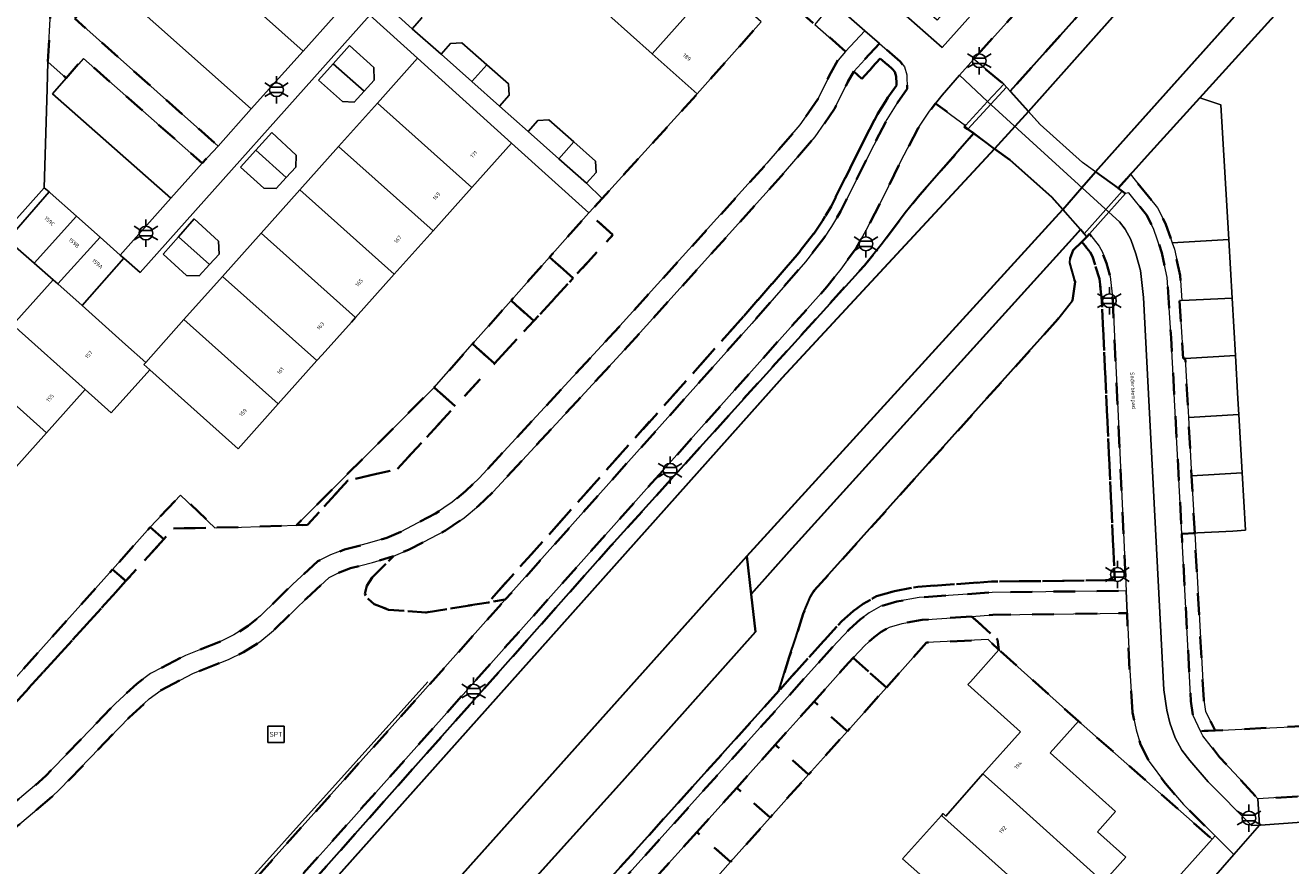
# Model space of a CAD drawing. Extents: x 105780 to 185197, y 477999 to 525027.
# Tile 85 of 256: x 106121 to 106239, y 479863 to 479941. Entities that reach past the tile are written whole.
import ezdxf
from ezdxf.enums import TextEntityAlignment as Align

# ---------------------------------------------------------------- set-up
doc = ezdxf.new("R2010")
doc.units = 0
doc.linetypes.add('XX-HIDDEN', pattern=[4, 2, -2])
for name, color, linetype, lineweight in [('B-GV-GR-MATERIAALGRENS-G', 252, 'XX-HIDDEN', 35), ('B-RO-IE-MEUBILAIR_WEGMEUBILAIR-S', 252, 'Continuous', 25), ('B-RO-IE-TERREINAFSCHEIDING_KUNSTMATIG_HEKWERK-G', 252, 'IE-TERREINAFSCHEIDING-KUNSTMATIG', 18), ('B-WE-GW-WATERGANG_SLOOT_INSTEEK-G', 252, 'Continuous', 30), ('B-XX-KG-KADASTRAAL_BEBOUWING-G', 252, 'Continuous', 20), ('B1-WE-KW-KUNSTWERK_DEK-BRUG', 252, 'Continuous', 18), ('B1-WE-KW-KUNSTWERK_LANDHOOFD-GV', 252, 'Continuous', 18), ('B1-WE-OG-BEBOUWING-T18', 7, 'Continuous', 18), ('B1-WE-OG-TERREIN_ERF-GV', 252, 'Continuous', 18), ('B1-WE-OG-TOPOGRAFIE-T18', 10, 'Continuous', 18), ('B1-WE-VH-VERHARDING_ASFALT-GV', 252, 'Continuous', 18), ('B1-WE-VH-VERHARDING_BETON-GV', 252, 'Continuous', 18), ('B1-WE-VH-VERHARDING_BETONSTRAATSTEEN-GV', 252, 'Continuous', 18), ('B1-WE-VH-VERHARDING_TEGEL-GV', 252, 'Continuous', 18)]:
    doc.layers.add(name, color=color, linetype=linetype, lineweight=lineweight)
doc.styles.add('NLCS-ISO', font='NLCS-ISO.ttf')
doc.styles.add('NLCS-ISO-M200-T18', font='NLCS-ISO.ttf', dxfattribs={"height": 0.36})
doc.linetypes.add('IE-TERREINAFSCHEIDING-KUNSTMATIG', pattern='A,4,[82,NLCS.SHX,S=0.75,R=90,X=0,Y=0],4,-2', length=10)

# ---------------------------------------------------------------- blocks, each defined once
blk = doc.blocks.new('B-SIE-WEG_LICHTMAST-SO')
at = {"ltscale": 0.1}
for p, q in [((0, 1.27), (0, 2.53)), ((-1.1, 0.63), (-2.19, 1.27)), ((1.1, 0.63), (2.19, 1.27)), ((-1.1, -0.63), (-2.19, -1.27)), ((0, -1.27), (0, -2.53)), ((1.1, -0.63), (2.19, -1.27))]:
    blk.add_line(p, q, dxfattribs=at)
at = {"flags": 128}
for points in [[(-1.16, 0.5), (1.16, 0.5)], [(-1.16, -0.5), (1.16, -0.5)]]:
    blk.add_lwpolyline(points, dxfattribs=at)
at = {"ltscale": 0.1}
blk.add_circle((0, 0), 1.27, dxfattribs=at)
at = {"style": 'NLCS-ISO'}
blk.add_attdef('TYPE', text='', height=1.8, dxfattribs=at).set_placement((0, 2.53), align=Align.BOTTOM_CENTER)
blk = doc.blocks.new('SIE-WEG_SPEELTOESTEL-SO')
at = {"flags": 128}
blk.add_lwpolyline([(-0.75, -0.75), (0.75, -0.75), (0.75, 0.75), (-0.75, 0.75)], close=True, dxfattribs=at)
at = {"style": 'NLCS-ISO'}
blk.add_text('SPT', height=0.45, dxfattribs=at).set_placement((0, 0), align=Align.MIDDLE_CENTER)

msp = doc.modelspace()

# ---------------------------------------------------------------- linework, layer by layer
at = {"layer": 'B-GV-GR-MATERIAALGRENS-G', "flags": 128}
for points in [[(106270.996, 480000), (106288.902, 480019.588), (106303.691, 480034.961), (106308.584, 480040.437), (106312.919, 480045.095), (106314.678, 480046.543), (106316.645, 480047.147), (106318.806, 480047.115), (106320.77, 480046.424), (106321.501, 480045.918), (106324.001, 480048.742), (106324.664, 480049.491), (106311.202, 480060.902), (106296.37, 480044.729), (106295.134, 480043.243), (106294.248, 480041.98), (106293.464, 480040.602), (106292.665, 480038.963), (106291.831, 480036.961), (106290.054, 480031.55), (106289.062, 480028.808), (106288.154, 480026.7), (106287.138, 480025.025), (106285.819, 480023.184), (106284.327, 480021.398), (106265.215, 480000), (106227.589, 479958.07), (106209.14, 479937.511), (106211.914, 479935.198), (106212.164, 479934.923), (106212.516, 479934.534), (106230.144, 479954.21), (106267.299, 479995.956)], [(106125.834, 479941.268), (106128.926, 479944.7), (106129.092, 479944.884), (106127.247, 479946.552), (106123.61, 479942.389), (106123.323, 479937.25), (106125.02, 479935.763), (106126.617, 479937.585), (106137.628, 479927.871), (106139.104, 479929.45)], [(106197.266, 479938.216), (106194.413, 479940.722), (106191.392, 479943.377), (106189.451, 479940.972), (106183.517, 479934.302), (106174.708, 479924.601), (106173.452, 479923.259), (106175.703, 479921.224), (106172.011, 479917.217), (106168.364, 479913.258), (106164.719, 479909.301), (106161.074, 479905.346), (106155.705, 479899.518), (106151.116, 479898.452), (106147.401, 479894.351), (106146.363, 479894.315), (106141.273, 479894.14), (106138.817, 479894.091), (106134.971, 479894.015), (106134.084, 479893.037), (106130.56, 479889.149), (106119.761, 479877.238), (106118.566, 479878.23), (106118.096, 479878.62), (106114.161, 479874.471), (106113.827, 479874.048), (106109.88, 479869.601), (106110.117, 479868.923), (106115.498, 479864.13), (106119.311, 479867.812), (106122.484, 479870.501), (106123.166, 479871.138), (106129.59, 479877.802), (106131.559, 479879.63), (106132.85, 479880.574), (106136.081, 479882.257), (106139.324, 479883.535), (106140.573, 479884.158), (106141.902, 479884.983), (106143.023, 479885.915), (106146.036, 479888.865), (106148.355, 479890.974), (106149.514, 479891.569), (106150.828, 479892.064), (106152.93, 479892.609), (106154.731, 479893.163), (106156.031, 479893.719), (106159.258, 479895.407), (106160.812, 479896.459), (106162.021, 479897.47), (106163.298, 479898.684), (106175.778, 479912.169), (106189.968, 479927.861), (106193.035, 479931.423), (106194.69, 479933.793), (106195.881, 479936.248), (106196.562, 479937.421)], [(106200.401, 479938.972), (106198.018, 479936.37), (106198.755, 479935.695), (106200.48, 479937.578), (106201.611, 479936.594), (106201.821, 479936.333), (106201.946, 479935.89), (106201.972, 479935.077), (106201.172, 479933.943), (106200.222, 479932.405), (106198.976, 479930.01), (106195.912, 479923.861), (106195.118, 479922.541), (106194.43, 479921.498), (106192.773, 479919.37), (106187.822, 479913.686), (106164.153, 479887.17), (106165.722, 479887.426), (106188.572, 479913.025), (106193.545, 479918.734), (106195.243, 479920.915), (106195.964, 479922.008), (106196.789, 479923.38), (106199.867, 479929.556), (106201.092, 479931.911), (106202.007, 479933.391), (106202.982, 479934.774), (106202.942, 479936.045), (106202.727, 479936.802), (106202.334, 479937.29)], [(106187.822, 479913.686), (106192.773, 479919.37), (106194.43, 479921.498), (106195.118, 479922.541), (106195.912, 479923.861), (106198.976, 479930.01), (106200.222, 479932.405), (106201.172, 479933.943), (106201.972, 479935.077), (106201.946, 479935.89), (106201.821, 479936.333), (106201.611, 479936.594), (106200.48, 479937.578), (106198.755, 479935.695), (106198.018, 479936.37), (106197.46, 479935.409), (106196.241, 479932.897), (106194.445, 479930.324), (106191.303, 479926.673), (106177.114, 479910.928), (106172.367, 479905.798), (106164.605, 479897.411), (106163.235, 479896.109), (106161.91, 479895.001), (106160.188, 479893.835), (106156.822, 479892.075), (106155.361, 479891.45), (106153.394, 479889.467), (106152.888, 479888.709), (106152.704, 479887.949), (106153.007, 479887.505), (106153.575, 479886.999), (106154.891, 479886.479), (106158.398, 479886.231), (106164.153, 479887.17)], [(106125.867, 479837.991), (106128.411, 479840.418), (106130.906, 479842.596), (106134.921, 479846.688), (106175.519, 479892.421), (106199.006, 479918.401), (106200.676, 479920.443), (106202.793, 479923.276), (106203.984, 479924.746), (106209.16, 479930.654), (106208.578, 479931.038), (106208.265, 479931.244), (106208.37, 479931.358), (106205.604, 479933.406), (106205.052, 479932.704), (106203.999, 479931.108), (106202.358, 479927.995), (106200.73, 479924.683), (106199.171, 479921.662), (106198.234, 479920.003), (106196.844, 479918.054), (106195.515, 479916.404), (106184.165, 479903.683), (106149.389, 479864.703), (106135.786, 479849.573), (106132.772, 479846.303), (106131.421, 479844.988), (106129.963, 479843.879), (106128.286, 479842.853), (106126.585, 479841.91), (106124.283, 479840.725), (106122.209, 479839.511), (106120.578, 479838.236), (106118.556, 479836.319), (106064.233, 479775.851), (106060.395, 479771.65), (106056.439, 479767.18), (106058.776, 479764.248), (106059.036, 479764.538), (106060.087, 479763.383)], [(106223.318, 479926.452), (106222.508, 479925.557), (106222.9, 479925.274), (106223.201, 479925.056), (106223.512, 479925.118), (106225.163, 479923.076), (106225.811, 479921.812), (106226.582, 479919.569), (106227.068, 479917.285), (106227.433, 479911.679), (106227.806, 479904.794), (106228.418, 479893.518), (106229.616, 479893.585), (106229.327, 479898.9), (106229.034, 479904.3), (106229.004, 479904.859), (106228.738, 479909.78), (106228.538, 479909.769), (106228.431, 479911.739), (106228.211, 479915.119), (106228.411, 479915.13), (106228.26, 479917.45), (106227.741, 479919.89), (106227.535, 479920.49), (106226.918, 479922.283), (106226.174, 479923.734), (106223.989, 479926.437), (106223.67, 479926.84)], [(106175.703, 479921.224), (106173.452, 479923.259), (106169.827, 479919.169), (106172.011, 479917.217)], [(106105.326, 479787.378), (106105.352, 479788.243), (106105.733, 479789.911), (106106.225, 479791.577), (106106.521, 479791.98), (106107.193, 479793.083), (106108.149, 479794.343), (106112.977, 479799.785), (106142.083, 479831.912), (106144.125, 479834.003), (106145.55, 479835.033), (106146.84, 479835.764), (106148.303, 479836.344), (106152.091, 479837.169), (106154.689, 479837.711), (106155.681, 479838.395), (106156.687, 479839.321), (106157.817, 479840.5), (106196.029, 479882.995), (106197.615, 479884.698), (106198.599, 479885.577), (106199.433, 479886.187), (106200.522, 479886.804), (106202.021, 479887.246), (106204.091, 479887.621), (106210.831, 479888.091), (106223.252, 479888.242), (106222.015, 479915.179), (106221.771, 479917.374), (106221.431, 479918.593), (106221.057, 479919.624), (106220.752, 479920.188), (106219.867, 479921.314), (106219.627, 479921.044), (106219.161, 479920.588), (106219.914, 479919.636), (106220.132, 479919.231), (106220.788, 479917.166), (106221.018, 479915.101), (106222.206, 479889.229), (106210.79, 479889.091), (106203.967, 479888.615), (106201.79, 479888.22), (106200.129, 479887.731), (106198.89, 479887.028), (106197.969, 479886.355), (106196.915, 479885.413), (106195.291, 479883.669), (106191.071, 479878.959), (106157.094, 479841.191), (106155.041, 479839.169), (106154.285, 479838.647), (106148.012, 479837.304), (106146.464, 479836.691), (106145.339, 479835.967), (106106.57, 479793.008), (106105.259, 479791.534), (106104.907, 479790.611), (106104.768, 479790.176), (106104.703, 479789.891), (106104.355, 479788.371), (106104.326, 479787.408), (106104.289, 479786.118), (106104.255, 479784.985), (106104.406, 479780.793), (106105.258, 479769.822), (106106.233, 479770.38), (106105.405, 479780.85), (106105.256, 479784.988)], [(106219.161, 479920.588), (106218.352, 479919.798), (106218.085, 479919.076), (106218.05, 479918.629), (106218.531, 479916.885), (106218.287, 479915.156), (106216.939, 479913.41), (106194.364, 479888.267), (106194.001, 479887.719), (106193.323, 479886.121), (106192.66, 479883.923), (106192.045, 479882.082), (106191.071, 479878.959), (106195.291, 479883.669), (106196.915, 479885.413), (106197.969, 479886.355), (106198.89, 479887.028), (106200.129, 479887.731), (106201.79, 479888.22), (106203.967, 479888.615), (106210.79, 479889.091), (106222.206, 479889.229), (106221.018, 479915.101), (106220.788, 479917.166), (106220.132, 479919.231), (106219.914, 479919.636)], [(106172.011, 479917.217), (106169.827, 479919.169), (106166.256, 479915.141), (106168.364, 479913.258)], [(106168.364, 479913.258), (106166.256, 479915.141), (106162.688, 479911.116), (106164.719, 479909.301)], [(106164.719, 479909.301), (106162.688, 479911.116), (106159.121, 479907.091), (106161.074, 479905.346)], [(106161.074, 479905.346), (106159.121, 479907.091), (106146.363, 479894.315), (106147.401, 479894.351), (106151.116, 479898.452), (106155.705, 479899.518)], [(106132.799, 479894.132), (106134.084, 479893.037), (106134.971, 479894.015), (106138.817, 479894.091), (106135.633, 479897.111)], [(106134.084, 479893.037), (106132.799, 479894.132), (106129.315, 479890.21), (106130.56, 479889.149)], [(106229.616, 479893.585), (106228.418, 479893.518), (106229.259, 479878.01), (106229.461, 479876.679), (106230.161, 479875.24), (106231.526, 479875.304), (106230.62, 479877.04), (106230.45, 479878.13)], [(106156.052, 479876.592), (106165.722, 479887.426), (106164.153, 479887.17), (106158.398, 479886.231), (106154.891, 479886.479), (106153.575, 479886.999), (106153.007, 479887.505), (106152.704, 479887.949), (106152.888, 479888.709), (106153.394, 479889.467), (106155.361, 479891.45), (106153.429, 479890.855), (106151.382, 479890.325), (106150.256, 479889.901), (106149.402, 479889.463), (106147.288, 479887.539), (106144.246, 479884.561), (106142.971, 479883.501), (106141.463, 479882.565), (106140.067, 479881.868), (106136.83, 479880.593), (106133.822, 479879.027), (106132.725, 479878.224), (106130.855, 479876.489), (106124.45, 479869.843), (106123.699, 479869.141), (106120.525, 479866.451), (106116.699, 479862.767), (106117.28, 479861.906), (106118.32, 479859.404), (106119.903, 479853.315), (106119.968, 479853.066), (106121.962, 479846.879), (106122.41, 479845.989), (106122.921, 479845.184), (106123.439, 479844.698), (106124.384, 479844.038), (106127.263, 479845.654), (106129.204, 479846.911), (106130.767, 479848.41)], [(106130.56, 479889.149), (106129.315, 479890.21), (106122.133, 479882.194), (106118.566, 479878.23), (106119.761, 479877.238)], [(106208.933, 479885.87), (106204.35, 479885.55), (106202.503, 479885.215), (106201.341, 479884.873), (106200.566, 479884.433), (106199.912, 479883.955), (106199.075, 479883.208), (106197.972, 479882.023), (106201.044, 479879.288), (106204.753, 479883.436), (106210.47, 479883.722), (106211.473, 479882.769), (106211.345, 479883.719)], [(106223.862, 479876.965), (106223.591, 479880.856), (106223.347, 479886.165), (106210.914, 479886.008), (106208.933, 479885.87), (106211.345, 479883.719), (106211.473, 479882.769), (106218.84, 479876.171), (106231.236, 479865.222), (106231.499, 479865.516), (106228.564, 479868.436), (106226.895, 479870.377), (106225.411, 479872.409), (106224.596, 479873.985), (106224.18, 479875.342)], [(106201.044, 479879.288), (106197.972, 479882.023), (106197.568, 479881.589), (106194.341, 479877.988), (106195.835, 479876.658), (106197.325, 479875.324), (106197.424, 479875.236)], [(106197.424, 479875.236), (106197.325, 479875.324), (106195.835, 479876.658), (106194.341, 479877.988), (106190.745, 479873.973), (106193.835, 479871.221)], [(106252.044, 479875.219), (106249.607, 479876.152), (106233.989, 479875.42), (106231.526, 479875.304), (106230.161, 479875.24), (106230.374, 479874.803), (106231.926, 479872.835), (106233.704, 479870.896), (106235.483, 479868.956), (106246.928, 479869.68)], [(106193.835, 479871.221), (106190.745, 479873.973), (106187.166, 479869.979), (106190.261, 479867.223)], [(106190.261, 479867.223), (106187.166, 479869.979), (106186.829, 479869.603), (106183.474, 479865.884), (106186.587, 479863.112)], [(106186.587, 479863.112), (106183.474, 479865.884), (106179.66, 479861.655), (106182.733, 479858.81), (106184.676, 479860.974)]]:
    msp.add_lwpolyline(points, close=True, dxfattribs=at)
at = {"layer": 'B-RO-IE-TERREINAFSCHEIDING_KUNSTMATIG_HEKWERK-G', "flags": 128}
msp.add_lwpolyline([(106158.537, 479879.816), (106131.7, 479849.971), (106130.345, 479848.509), (106128.896, 479847.153), (106127.335, 479845.959), (106125.539, 479844.942)], dxfattribs=at)
at = {"layer": 'B-WE-GW-WATERGANG_SLOOT_INSTEEK-G', "flags": 128}
for points in [[(106274.287, 480000), (106314.286, 480044.224), (106319.254, 480045.063), (106319.51, 480044.978), (106320.098, 480045.671), (106320.802, 480045.129), (106321.501, 480045.918), (106320.77, 480046.424), (106318.806, 480047.115), (106316.645, 480047.147), (106314.678, 480046.543), (106312.919, 480045.095), (106308.584, 480040.437), (106303.691, 480034.961), (106288.902, 480019.588), (106270.996, 480000), (106267.299, 479995.956), (106230.144, 479954.21), (106212.516, 479934.534), (106214.208, 479932.668), (106237.329, 479958.656)], [(106211.072, 479929.207), (106209.16, 479930.654), (106203.984, 479924.746), (106202.793, 479923.276), (106200.676, 479920.443), (106199.006, 479918.401), (106175.519, 479892.421), (106134.921, 479846.688), (106130.906, 479842.596), (106128.411, 479840.418), (106125.867, 479837.991), (106060.087, 479763.383), (106060.337, 479763.108), (106061.398, 479761.943), (106108.038, 479814.554), (106113.504, 479820.72), (106191.381, 479907.981)], [(106218.538, 479921.171), (106219.033, 479921.719), (106217.388, 479923.589), (106216.714, 479922.85), (106188.096, 479891.448), (106188.504, 479887.938), (106192.034, 479891.891)], [(106145.339, 479835.967), (106176.558, 479870.559), (106188.912, 479884.436), (106188.504, 479887.938), (106188.096, 479891.448), (106088.02, 479779.543), (106088.364, 479779.758), (106089.068, 479779.95), (106092.398, 479780.209), (106095.105, 479780.419), (106095.536, 479780.597), (106105.259, 479791.534), (106106.57, 479793.008)]]:
    msp.add_lwpolyline(points, close=True, dxfattribs=at)
for points in [[(106274.287, 480000), (106237.329, 479958.656), (106214.208, 479932.668), (106212.949, 479931.279), (106211.072, 479929.207), (106212.487, 479928.181), (106216.387, 479924.727), (106217.388, 479923.589), (106219.153, 479925.622), (106220.411, 479927.072), (106223.469, 479930.485), (106285.741, 480000)], [(106285.741, 480000), (106223.469, 479930.485), (106220.411, 479927.072), (106222.508, 479925.557), (106223.318, 479926.452), (106223.67, 479926.84), (106223.909, 479927.105), (106225.251, 479928.588), (106230.095, 479933.939), (106237.591, 479942.221), (106239.065, 479943.866)], [(106067.583, 479756.935), (106087.372, 479778.883), (106088.02, 479779.543), (106188.096, 479891.448), (106216.714, 479922.85), (106217.388, 479923.589), (106216.387, 479924.727), (106212.487, 479928.181), (106211.072, 479929.207), (106191.381, 479907.981), (106113.504, 479820.72), (106108.038, 479814.554), (106061.398, 479761.943)], [(106157.094, 479841.191), (106191.071, 479878.959), (106192.045, 479882.082), (106192.66, 479883.923), (106193.323, 479886.121), (106194.001, 479887.719), (106194.364, 479888.267), (106216.939, 479913.41), (106218.287, 479915.156), (106218.531, 479916.885), (106218.05, 479918.629), (106218.085, 479919.076), (106218.352, 479919.798), (106219.161, 479920.588), (106219.627, 479921.044), (106219.381, 479921.324), (106219.033, 479921.719), (106218.538, 479921.171), (106192.034, 479891.891), (106188.504, 479887.938), (106188.912, 479884.436), (106176.558, 479870.559), (106145.339, 479835.967)]]:
    msp.add_lwpolyline(points, dxfattribs=at)
at = {"layer": 'B-XX-KG-KADASTRAAL_BEBOUWING-G', "flags": 128}
for points in [[(106185.274, 479944.688), (106181.245, 479948.271), (106175.312, 479941.601), (106179.34, 479938.018)], [(106189.451, 479940.972), (106185.274, 479944.688), (106179.34, 479938.018), (106183.517, 479934.302)], [(106155.932, 479944.15), (106154.549, 479942.596), (106157.101, 479940.333), (106157.99, 479941.335), (106157.928, 479942.38)], [(106149.772, 479937.088), (106152.631, 479934.534), (106153.573, 479935.558), (106153.537, 479936.74), (106151.278, 479938.771)], [(106159.765, 479937.97), (106162.616, 479935.442), (106163.999, 479936.996), (106161.698, 479939.036), (106160.654, 479938.973)], [(106157.588, 479937.6), (106153.864, 479933.432), (106162.607, 479925.619), (106166.286, 479929.737)], [(106149.772, 479937.088), (106148.418, 479935.575), (106150.631, 479933.589), (106151.708, 479933.531), (106152.631, 479934.534)], [(106163.999, 479936.996), (106162.616, 479935.442), (106165.181, 479933.167), (106166.07, 479934.169), (106166.008, 479935.214)], [(106153.864, 479933.432), (106150.279, 479929.419), (106159.022, 479921.607), (106162.607, 479925.619)], [(106167.837, 479930.811), (106170.683, 479928.287), (106172.066, 479929.842), (106169.771, 479931.876), (106168.726, 479931.814)], [(106142.593, 479929.071), (106145.417, 479926.548), (106146.298, 479927.51), (106146.341, 479928.619), (106144.08, 479930.713)], [(106150.279, 479929.419), (106146.694, 479925.407), (106155.438, 479917.595), (106159.022, 479921.607)], [(106172.066, 479929.842), (106170.683, 479928.287), (106173.254, 479926.007), (106174.143, 479927.01), (106174.081, 479928.055)], [(106142.593, 479929.071), (106141.173, 479927.504), (106143.339, 479925.567), (106144.493, 479925.539), (106145.417, 479926.548)], [(106125.985, 479922.947), (106123.55, 479925.108), (106123.433, 479925.212), (106119.578, 479920.782), (106122.072, 479918.6)], [(106146.694, 479925.407), (106143.11, 479921.396), (106151.853, 479913.583), (106155.438, 479917.595)], [(106128.167, 479921.012), (106125.985, 479922.947), (106122.072, 479918.6), (106123.825, 479917.067), (106124.263, 479916.675)], [(106135.427, 479921.044), (106138.306, 479918.473), (106139.189, 479919.448), (106139.14, 479920.657), (106136.899, 479922.703)], [(106135.427, 479921.044), (106134.008, 479919.445), (106136.176, 479917.452), (106137.362, 479917.431), (106138.306, 479918.473)], [(106143.11, 479921.396), (106139.525, 479917.383), (106148.268, 479909.571), (106148.736, 479910.094), (106151.454, 479913.137), (106151.853, 479913.583)], [(106130.372, 479919.056), (106130.028, 479919.361), (106128.167, 479921.012), (106124.263, 479916.675), (106126.498, 479914.676)], [(106130.525, 479911.075), (106126.498, 479914.676), (106124.263, 479916.675), (106123.825, 479917.067), (106120.078, 479912.876), (106126.775, 479906.882), (106129.193, 479904.719), (106132.771, 479908.72), (106132.222, 479909.21), (106132.395, 479909.403)], [(106139.525, 479917.383), (106135.94, 479913.371), (106144.684, 479905.559), (106148.268, 479909.571)], [(106120.078, 479912.876), (106116.504, 479908.881), (106123.204, 479902.889), (106126.775, 479906.882)], [(106135.94, 479913.371), (106132.395, 479909.403), (106132.222, 479909.21), (106132.771, 479908.72), (106140.966, 479901.398), (106144.684, 479905.559)], [(106116.504, 479908.881), (106112.91, 479904.862), (106119.61, 479898.871), (106123.204, 479902.889)], [(106216.209, 479873.234), (106218.84, 479876.171), (106211.473, 479882.769), (106208.824, 479879.811), (106208.593, 479879.553), (106213.481, 479875.174), (106209.995, 479871.282), (106212.175, 479869.33), (106221.175, 479861.233), (106223.245, 479863.543), (106220.606, 479865.908), (106222.289, 479867.787)], [(106209.995, 479871.282), (106206.566, 479867.368), (106206.297, 479867.605), (106206.14, 479867.428), (106214.918, 479859.566), (106216.55, 479861.388), (106219.193, 479859.02), (106221.175, 479861.233), (106212.175, 479869.33)], [(106214.918, 479859.566), (106206.14, 479867.428), (106202.549, 479863.394), (106204.949, 479861.264), (106213.987, 479853.14), (106216.947, 479850.474), (106219.079, 479852.914), (106213.451, 479857.928)]]:
    msp.add_lwpolyline(points, close=True, dxfattribs=at)
at = {"layer": 'B1-WE-KW-KUNSTWERK_DEK-BRUG', "flags": 128}
msp.add_lwpolyline([(106215.309, 479931.453), (106212.164, 479934.923), (106211.914, 479935.198), (106210.423, 479933.582), (106208.37, 479931.358), (106208.265, 479931.244), (106208.578, 479931.038), (106212.487, 479928.181), (106216.387, 479924.727), (106219.381, 479921.324), (106219.627, 479921.044), (106219.867, 479921.314), (106221.665, 479923.332), (106223.201, 479925.056), (106222.9, 479925.274), (106219.206, 479927.943)], close=True, dxfattribs=at)
at = {"layer": 'B1-WE-KW-KUNSTWERK_LANDHOOFD-GV', "flags": 128}
for points in [[(106212.164, 479934.923), (106211.914, 479935.198), (106210.423, 479933.582), (106208.37, 479931.358), (106208.265, 479931.244), (106208.578, 479931.038)], [(106221.665, 479923.332), (106223.201, 479925.056), (106222.9, 479925.274), (106219.381, 479921.324), (106219.627, 479921.044), (106219.867, 479921.314)]]:
    msp.add_lwpolyline(points, close=True, dxfattribs=at)
at = {"layer": 'B1-WE-OG-TERREIN_ERF-GV', "flags": 128}
for points in [[(106239.065, 479943.866), (106237.591, 479942.221), (106230.095, 479933.939), (106232.054, 479933.273), (106232.773, 479920.783), (106233.085, 479915.362), (106233.391, 479910.036), (106233.621, 479906.036), (106233.705, 479904.568), (106234.012, 479899.172), (106234.315, 479893.853), (106233.136, 479893.78), (106229.89, 479893.6), (106229.616, 479893.585), (106230.45, 479878.13), (106230.62, 479877.04), (106231.526, 479875.304), (106233.989, 479875.42), (106249.607, 479876.152)], [(106157.99, 479941.335), (106157.101, 479940.333), (106159.765, 479937.97), (106160.654, 479938.973), (106161.698, 479939.036), (106163.999, 479936.996), (106166.008, 479935.214), (106166.07, 479934.169), (106165.181, 479933.167), (106167.837, 479930.811), (106168.726, 479931.814), (106169.771, 479931.876), (106172.066, 479929.842), (106174.081, 479928.055), (106174.143, 479927.01), (106173.254, 479926.007), (106174.708, 479924.601), (106183.517, 479934.302), (106179.34, 479938.018), (106175.312, 479941.601)], [(106118.566, 479878.23), (106122.133, 479882.194), (106129.315, 479890.21), (106132.799, 479894.132), (106135.633, 479897.111), (106138.817, 479894.091), (106141.273, 479894.14), (106146.363, 479894.315), (106159.121, 479907.091), (106162.688, 479911.116), (106166.256, 479915.141), (106169.827, 479919.169), (106173.452, 479923.259), (106166.286, 479929.737), (106162.607, 479925.619), (106159.022, 479921.607), (106155.438, 479917.595), (106151.853, 479913.583), (106151.454, 479913.137), (106148.736, 479910.094), (106148.268, 479909.571), (106144.684, 479905.559), (106140.966, 479901.398), (106132.771, 479908.72), (106129.193, 479904.719), (106126.775, 479906.882), (106123.204, 479902.889), (106119.61, 479898.871)], [(106204.949, 479861.264), (106202.549, 479863.394), (106206.14, 479867.428), (106206.297, 479867.605), (106206.566, 479867.368), (106209.995, 479871.282), (106213.481, 479875.174), (106208.593, 479879.553), (106208.824, 479879.811), (106211.473, 479882.769), (106210.47, 479883.722), (106204.753, 479883.436), (106201.044, 479879.288), (106197.424, 479875.236), (106193.835, 479871.221), (106190.261, 479867.223), (106186.587, 479863.112), (106184.676, 479860.974)], [(106203.114, 479833.817), (106231.236, 479865.222), (106218.84, 479876.171), (106216.209, 479873.234), (106222.289, 479867.787), (106220.606, 479865.908), (106223.245, 479863.543), (106221.175, 479861.233)]]:
    msp.add_lwpolyline(points, dxfattribs=at)
for points in [[(106157.101, 479940.333), (106154.549, 479942.596), (106154.269, 479942.844), (106153.161, 479941.602), (106157.588, 479937.6), (106166.286, 479929.737), (106173.452, 479923.259), (106174.708, 479924.601), (106173.254, 479926.007), (106170.683, 479928.287), (106167.837, 479930.811), (106165.181, 479933.167), (106162.616, 479935.442), (106159.765, 479937.97)], [(106139.525, 479917.383), (106143.11, 479921.396), (106146.694, 479925.407), (106150.279, 479929.419), (106153.864, 479933.432), (106157.588, 479937.6), (106153.161, 479941.602), (106131.877, 479917.737), (106130.372, 479919.056), (106126.498, 479914.676), (106130.525, 479911.075), (106132.395, 479909.403), (106135.94, 479913.371)], [(106150.631, 479933.589), (106148.418, 479935.575), (106149.772, 479937.088), (106151.278, 479938.771), (106153.537, 479936.74), (106153.573, 479935.558), (106152.631, 479934.534), (106151.708, 479933.531)], [(106232.054, 479933.273), (106230.095, 479933.939), (106225.251, 479928.588), (106223.909, 479927.105), (106223.67, 479926.84), (106223.989, 479926.437), (106226.174, 479923.734), (106226.918, 479922.283), (106227.535, 479920.49), (106232.773, 479920.783)], [(106141.173, 479927.504), (106142.593, 479929.071), (106144.08, 479930.713), (106146.341, 479928.619), (106146.298, 479927.51), (106145.417, 479926.548), (106144.493, 479925.539), (106143.339, 479925.567)], [(106123.433, 479925.212), (106122.995, 479925.581), (106093.316, 479892.353), (106093.347, 479892.326), (106113.827, 479874.048), (106114.161, 479874.471), (106107.188, 479880.78), (106100.532, 479886.732), (106097.839, 479889.14), (106099.025, 479890.466), (106101.718, 479888.058), (106104.26, 479890.901), (106107.834, 479894.898), (106111.302, 479898.776), (106109.172, 479900.682), (106109.317, 479900.844), (106112.91, 479904.862), (106116.504, 479908.881), (106120.078, 479912.876), (106123.825, 479917.067), (106122.072, 479918.6), (106119.578, 479920.782)], [(106134.008, 479919.445), (106135.427, 479921.044), (106136.899, 479922.703), (106139.14, 479920.657), (106139.189, 479919.448), (106138.306, 479918.473), (106137.362, 479917.431), (106136.176, 479917.452)], [(106232.773, 479920.783), (106227.535, 479920.49), (106227.741, 479919.89), (106228.26, 479917.45), (106228.411, 479915.13), (106233.085, 479915.362)], [(106233.085, 479915.362), (106228.411, 479915.13), (106228.211, 479915.119), (106228.431, 479911.739), (106228.538, 479909.769), (106228.738, 479909.78), (106233.391, 479910.036)], [(106233.391, 479910.036), (106228.738, 479909.78), (106229.004, 479904.859), (106229.034, 479904.3), (106233.705, 479904.568), (106233.621, 479906.036)], [(106233.705, 479904.568), (106229.034, 479904.3), (106229.327, 479898.9), (106234.012, 479899.172)], [(106234.012, 479899.172), (106229.327, 479898.9), (106229.616, 479893.585), (106229.89, 479893.6), (106233.136, 479893.78), (106234.315, 479893.853)]]:
    msp.add_lwpolyline(points, close=True, dxfattribs=at)
at = {"layer": 'B1-WE-VH-VERHARDING_ASFALT-GV', "flags": 128}
for points in [[(106196.081, 479942.732), (106195.432, 479941.95), (106194.413, 479940.722), (106197.266, 479938.216), (106199.053, 479940.146)], [(106210.423, 479933.582), (106221.665, 479923.332), (106223.201, 479925.056), (106222.508, 479925.557), (106220.411, 479927.072), (106219.206, 479927.943), (106215.309, 479931.453), (106214.208, 479932.668), (106212.516, 479934.534), (106211.914, 479935.198)], [(106221.665, 479923.332), (106210.423, 479933.582), (106208.37, 479931.358), (106208.265, 479931.244), (106209.128, 479930.618), (106211.072, 479929.207), (106212.487, 479928.181), (106216.387, 479924.727), (106217.388, 479923.589), (106219.627, 479921.044), (106219.867, 479921.314)], [(106224.882, 479915.412), (106224.603, 479917.923), (106224.171, 479919.471), (106223.688, 479920.804), (106223.181, 479921.742), (106222.656, 479922.443), (106221.665, 479923.332), (106219.867, 479921.314), (106220.752, 479920.188), (106221.057, 479919.624), (106221.431, 479918.593), (106221.771, 479917.374), (106222.015, 479915.179), (106223.252, 479888.242), (106223.347, 479886.165), (106223.591, 479880.856), (106223.862, 479876.965), (106224.18, 479875.342), (106224.596, 479873.985), (106225.411, 479872.409), (106226.895, 479870.377), (106228.564, 479868.436), (106231.499, 479865.516), (106233.234, 479863.79), (106235.633, 479866.53), (106234.88, 479866.493), (106230.859, 479870.541), (106229.175, 479872.518), (106228.429, 479873.467), (106227.802, 479874.623), (106227.301, 479876.007), (106227.031, 479877.189), (106226.76, 479879.074)]]:
    msp.add_lwpolyline(points, close=True, dxfattribs=at)
for points in [[(106120.525, 479866.451), (106123.699, 479869.141), (106124.45, 479869.843), (106130.855, 479876.489), (106132.725, 479878.224), (106133.822, 479879.027), (106136.83, 479880.593), (106140.067, 479881.868), (106141.463, 479882.565), (106142.971, 479883.501), (106144.246, 479884.561), (106147.288, 479887.539), (106149.402, 479889.463), (106150.256, 479889.901), (106151.382, 479890.325), (106153.429, 479890.855), (106155.361, 479891.45), (106156.822, 479892.075), (106160.188, 479893.835), (106161.91, 479895.001), (106163.235, 479896.109), (106164.605, 479897.411), (106172.367, 479905.798), (106177.114, 479910.928), (106191.303, 479926.673), (106194.445, 479930.324), (106196.241, 479932.897), (106197.46, 479935.409), (106198.018, 479936.37), (106200.401, 479938.972), (106199.053, 479940.146), (106197.266, 479938.216), (106196.562, 479937.421), (106195.881, 479936.248), (106194.69, 479933.793), (106193.035, 479931.423), (106189.968, 479927.861), (106175.778, 479912.169), (106163.298, 479898.684), (106162.021, 479897.47), (106160.812, 479896.459), (106159.258, 479895.407), (106156.031, 479893.719), (106154.731, 479893.163), (106152.93, 479892.609), (106150.828, 479892.064), (106149.514, 479891.569), (106148.355, 479890.974), (106146.036, 479888.865), (106143.023, 479885.915), (106141.902, 479884.983), (106140.573, 479884.158), (106139.324, 479883.535), (106136.081, 479882.257), (106132.85, 479880.574), (106131.559, 479879.63), (106129.59, 479877.802), (106123.166, 479871.138), (106122.484, 479870.501), (106119.311, 479867.812)], [(106179.66, 479861.655), (106183.474, 479865.884), (106186.829, 479869.603), (106187.166, 479869.979), (106190.745, 479873.973), (106194.341, 479877.988), (106197.568, 479881.589), (106197.972, 479882.023), (106199.075, 479883.208), (106199.912, 479883.955), (106200.566, 479884.433), (106201.341, 479884.873), (106202.503, 479885.215), (106204.35, 479885.55), (106208.933, 479885.87), (106210.914, 479886.008), (106223.347, 479886.165), (106223.252, 479888.242), (106210.831, 479888.091), (106204.091, 479887.621), (106202.021, 479887.246), (106200.522, 479886.804), (106199.433, 479886.187), (106198.599, 479885.577), (106197.615, 479884.698), (106196.029, 479882.995), (106157.817, 479840.5)]]:
    msp.add_lwpolyline(points, dxfattribs=at)
at = {"layer": 'B1-WE-VH-VERHARDING_BETON-GV', "flags": 128}
for points in [[(106247.971, 479985.276), (106206.214, 479938.577), (106198.494, 479945.427)], [(106120.578, 479838.236), (106122.209, 479839.511), (106124.283, 479840.725), (106126.585, 479841.91), (106128.286, 479842.853), (106129.963, 479843.879), (106131.421, 479844.988), (106132.772, 479846.303), (106135.786, 479849.573), (106149.389, 479864.703), (106184.165, 479903.683), (106195.515, 479916.404), (106196.844, 479918.054), (106198.234, 479920.003), (106199.171, 479921.662), (106200.73, 479924.683), (106202.358, 479927.995), (106203.999, 479931.108), (106205.052, 479932.704), (106205.604, 479933.406), (106206.216, 479934.183), (106207.825, 479936.022), (106209.14, 479937.511), (106227.589, 479958.07)], [(106196.081, 479942.732), (106199.053, 479940.146), (106200.401, 479938.972), (106202.334, 479937.29), (106202.727, 479936.802), (106202.942, 479936.045), (106202.982, 479934.774), (106202.007, 479933.391), (106201.092, 479931.911), (106199.867, 479929.556), (106196.789, 479923.38), (106195.964, 479922.008), (106195.243, 479920.915), (106193.545, 479918.734), (106188.572, 479913.025), (106165.722, 479887.426), (106156.052, 479876.592), (106130.767, 479848.41)]]:
    msp.add_lwpolyline(points, dxfattribs=at)
at = {"layer": 'B1-WE-VH-VERHARDING_BETONSTRAATSTEEN-GV', "flags": 128}
for points in [[(106140.388, 479944.131), (106138.125, 479946.143), (106135.904, 479948.12), (106133.406, 479950.342), (106131.839, 479951.715), (106127.247, 479946.552), (106129.092, 479944.884), (106128.926, 479944.7), (106142.183, 479932.894), (106146.986, 479938.264), (106143.048, 479941.759), (106142.544, 479942.212)], [(106128.926, 479944.7), (106125.834, 479941.268), (106139.104, 479929.45), (106142.183, 479932.894)], [(106145.876, 479944.994), (106143.048, 479941.759), (106146.986, 479938.264), (106149.85, 479941.467)], [(106126.617, 479937.585), (106125.02, 479935.763), (106123.748, 479934.312), (106134.729, 479924.625), (106137.628, 479927.871)], [(106123.748, 479934.312), (106125.02, 479935.763), (106123.323, 479937.25), (106123.253, 479934.75), (106122.995, 479925.581), (106123.433, 479925.212), (106123.55, 479925.108), (106125.985, 479922.947), (106128.167, 479921.012), (106130.028, 479919.361), (106134.729, 479924.625)], [(106210.423, 479933.582), (106207.825, 479936.022), (106206.216, 479934.183), (106205.604, 479933.406), (106208.37, 479931.358)], [(106214.208, 479932.668), (106212.516, 479934.534), (106212.164, 479934.923), (106208.578, 479931.038), (106209.16, 479930.654), (106211.072, 479929.207), (106212.949, 479931.279)], [(106222.9, 479925.274), (106222.508, 479925.557), (106220.411, 479927.072), (106219.153, 479925.622), (106217.388, 479923.589), (106219.033, 479921.719), (106219.381, 479921.324)], [(106251.929, 479862.71), (106246.762, 479867.315), (106235.7, 479866.533), (106235.633, 479866.53), (106233.234, 479863.79), (106231.128, 479861.388), (106235.666, 479857.324), (106235.949, 479857.527), (106236.512, 479857.664), (106242.316, 479857.963), (106247.918, 479858.251)]]:
    msp.add_lwpolyline(points, close=True, dxfattribs=at)
at = {"layer": 'B1-WE-VH-VERHARDING_TEGEL-GV', "flags": 128}
for points in [[(106289.019, 480037.857), (106286.83, 480037.748), (106285.775, 480034.336), (106284.73, 480031.4), (106284.015, 480029.729), (106283.292, 480028.322), (106282.294, 480026.927), (106281.433, 480025.843), (106277.351, 480021.106), (106258.45, 480000), (106205.742, 479941.124), (106199.54, 479946.594), (106198.494, 479945.427), (106206.214, 479938.577), (106247.971, 479985.276), (106261.236, 480000), (106281.297, 480022.406), (106282.658, 480023.976), (106283.728, 480025.308), (106284.638, 480026.568), (106285.455, 480027.957), (106286.193, 480029.495), (106286.909, 480031.266)], [(106153.161, 479941.602), (106154.269, 479942.844), (106151.669, 479945.15), (106149.021, 479947.498), (106146.481, 479949.751), (106143.589, 479952.315), (106140.813, 479954.777), (106138.098, 479957.186), (106136.586, 479955.369), (106137.315, 479954.725), (106139.791, 479952.514), (106142.01, 479950.532), (106144.272, 479948.511), (106146.399, 479946.611), (106150.899, 479942.64), (106149.85, 479941.467), (106146.986, 479938.264), (106142.183, 479932.894), (106139.104, 479929.45), (106137.628, 479927.871), (106134.729, 479924.625), (106130.028, 479919.361), (106130.372, 479919.056), (106131.877, 479917.737)], [(106209.14, 479937.511), (106207.825, 479936.022), (106210.423, 479933.582), (106211.914, 479935.198)], [(106227.806, 479904.794), (106227.433, 479911.679), (106227.068, 479917.285), (106226.582, 479919.569), (106225.811, 479921.812), (106225.163, 479923.076), (106223.512, 479925.118), (106223.201, 479925.056), (106221.665, 479923.332), (106222.656, 479922.443), (106223.181, 479921.742), (106223.688, 479920.804), (106224.171, 479919.471), (106224.603, 479917.923), (106224.882, 479915.412), (106226.76, 479879.074), (106227.031, 479877.189), (106227.301, 479876.007), (106227.802, 479874.623), (106228.429, 479873.467), (106229.175, 479872.518), (106230.859, 479870.541), (106234.88, 479866.493), (106235.633, 479866.53), (106235.483, 479868.956), (106233.704, 479870.896), (106231.926, 479872.835), (106230.374, 479874.803), (106230.161, 479875.24), (106229.461, 479876.679), (106229.259, 479878.01), (106228.418, 479893.518)], [(106221.234, 479850.1), (106231.128, 479861.388), (106233.234, 479863.79), (106231.499, 479865.516), (106231.236, 479865.222), (106203.114, 479833.817), (106184.849, 479813.148), (106186.765, 479811.412), (106194.552, 479820.071)]]:
    msp.add_lwpolyline(points, close=True, dxfattribs=at)
for points in [[(106006.737, 479862.505), (106010.436, 479866.73), (106010.649, 479866.973), (106031.54, 479848.389), (106031.281, 479848.063), (106036.457, 479843.523), (106040.565, 479839.85), (106042.009, 479841.554), (106045.166, 479845.142), (106044.674, 479845.574), (106049.127, 479850.579), (106078.478, 479883.571), (106079.582, 479884.811), (106083.724, 479886.4), (106088.385, 479888.276), (106088.941, 479888.5), (106090.493, 479889.401), (106092.597, 479891.421), (106093.347, 479892.326), (106093.316, 479892.353), (106122.995, 479925.581), (106123.253, 479934.75), (106123.323, 479937.25), (106123.61, 479942.389)], [(106246.928, 479869.68), (106235.483, 479868.956), (106235.633, 479866.53), (106235.7, 479866.533), (106246.762, 479867.315)]]:
    msp.add_lwpolyline(points, dxfattribs=at)

# ---------------------------------------------------------------- block references
at = {"layer": 'B-RO-IE-MEUBILAIR_WEGMEUBILAIR-S', "xscale": 0.5, "yscale": 0.5, "zscale": 0.5}
for p in [(106209.654, 479937.365), (106144.517, 479934.671), (106132.412, 479921.388), (106199.146, 479920.396), (106221.713, 479915.126), (106180.999, 479899.418), (106222.453, 479889.752), (106162.778, 479878.944), (106234.646, 479867.182)]:
    msp.add_blockref('B-SIE-WEG_LICHTMAST-SO', p, dxfattribs=at)
at = {"layer": 'B-RO-IE-MEUBILAIR_WEGMEUBILAIR-S'}
msp.add_blockref('SIE-WEG_SPEELTOESTEL-SO', (106144.47, 479874.941), dxfattribs=at)

# ---------------------------------------------------------------- texts
at = {"layer": 'B1-WE-OG-BEBOUWING-T18', "style": 'NLCS-ISO-M200-T18'}
for s, rotation, p in [('189', 318.3, (106182.556, 479937.701)), ('171', 48.2, (106162.803, 479928.69)), ('169', 48.2, (106159.344, 479924.818)), ('159C', 318.4, (106123.48, 479922.496)), ('167', 48.2, (106155.76, 479920.806)), ('159B', 318.4, (106125.753, 479920.48)), ('159A', 318.4, (106127.93, 479918.548)), ('165', 48.2, (106152.175, 479916.794)), ('163', 48.2, (106148.591, 479912.782)), ('157', 48.2, (106127.123, 479910.123)), ('161', 48.2, (106144.88, 479908.63)), ('155', 48.2, (106123.529, 479906.105)), ('159', 48.2, (106141.421, 479904.758)), ('194', 48.2, (106213.258, 479872.079)), ('192', 48.2, (106211.821, 479866.088))]:
    msp.add_text(s, height=0.36, rotation=rotation, dxfattribs=at).set_placement(p, align=Align.MIDDLE)
at = {"layer": 'B1-WE-OG-TOPOGRAFIE-T18', "style": 'NLCS-ISO-M200-T18'}
msp.add_text('Söderblompad', height=0.36, rotation=272.8, dxfattribs=at).set_placement((106223.863, 479906.803), align=Align.MIDDLE)

doc.saveas('drawing.dxf')
